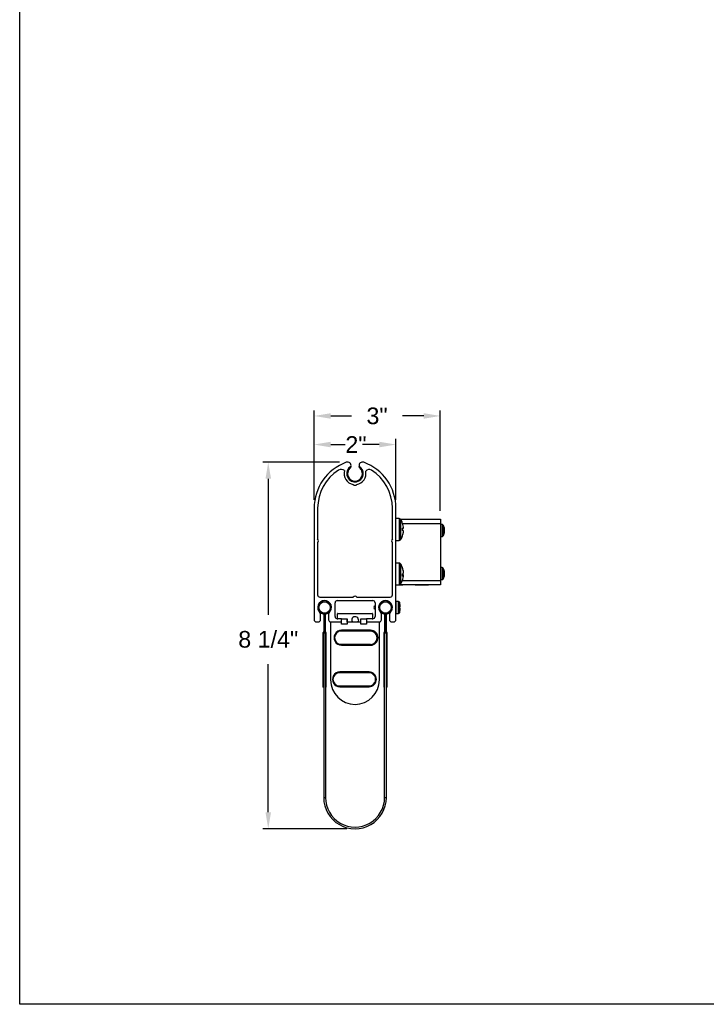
# Model space of a CAD drawing. Header units: inches. Extents: x 170 to 312, y 215 to 248.
# Tile 200 of 256: x 218.92 to 222.78, y 234.45 to 239.99. Entities that reach past the tile are written whole.
import ezdxf

# ---------------------------------------------------------------- set-up
doc = ezdxf.new("R2010")
doc.units = ezdxf.units.IN
doc.header["$LTSCALE"] = 0.25
doc.header["$MEASUREMENT"] = 0
doc.layers.add('ANNOTATIONS', color=1, linetype='Continuous')
doc.layers.add('DETAILS', color=4, linetype='Continuous')
doc.styles.add('ARIAL', font='arial.ttf', dxfattribs={"height": 0.09375})
doc.dimstyles.new('STANDARD$0', dxfattribs={"dimtxt": 0.09375, "dimasz": 0.09375, "dimexe": 0.03125, "dimexo": 0.046875, "dimgap": 0.09, "dimtad": 0, "dimtih": 1, "dimtoh": 1, "dimdec": 4, "dimzin": 0, "dimdsep": 46, "dimtxsty": 'ARIAL', "dimcen": 0.09, "dimadec": 0, "dimazin": 0, "dimtfac": 1, "dimtdec": 4, "dimtofl": 0, "dimtmove": 0, "dimatfit": 1, "dimfxl": 1, "dimtolj": 1, "dimtzin": 0, "dimarcsym": 0})

# ---------------------------------------------------------------- blocks, each defined once
blk = doc.blocks.new('*D222')
at = {"layer": 'ANNOTATIONS', "color": 0, "lineweight": -2, "transparency": 16777216}
for p, q in [((220.7163, 237.5004), (220.2843, 237.5004)), ((220.3155, 237.4067), (220.3155, 236.6402)), ((220.3155, 235.5287), (220.3155, 236.3633)), ((220.7574, 235.435), (220.2843, 235.435))]:
    blk.add_line(p, q, dxfattribs=at)
at = {"layer": 'ANNOTATIONS', "color": 0, "transparency": 16777216}
for points in [[(220.2999, 237.4067), (220.3312, 237.4067), (220.3155, 237.5004)], [(220.2999, 235.5287), (220.3312, 235.5287), (220.3155, 235.435)]]:
    blk.add_solid(points, dxfattribs=at)
at = {"layer": 'defpoints', "color": 0, "transparency": 16777216}
for p in [(220.7632, 237.5004), (220.3155, 235.435), (220.8042, 235.435)]:
    blk.add_point(p, dxfattribs=at)
at = {"layer": 'ANNOTATIONS', "color": 0, "transparency": 16777216, "insert": (220.3155, 236.5018), "char_height": 0.09375, "attachment_point": 5, "style": 'ARIAL'}
blk.add_mtext('\\A1;8 1/4"', dxfattribs=at)
blk = doc.blocks.new('*D223')
at = {"layer": 'ANNOTATIONS', "color": 0, "lineweight": -2, "transparency": 16777216}
for p, q in [((220.5737, 237.2876), (220.5737, 237.7915)), ((221.2847, 237.2253), (221.2847, 237.7915)), ((220.6675, 237.7603), (220.7844, 237.7603)), ((221.191, 237.7603), (221.0721, 237.7603))]:
    blk.add_line(p, q, dxfattribs=at)
at = {"layer": 'ANNOTATIONS', "color": 0, "transparency": 16777216}
for points in [[(220.6675, 237.7759), (220.6675, 237.7447), (220.5737, 237.7603)], [(221.191, 237.7759), (221.191, 237.7447), (221.2847, 237.7603)]]:
    blk.add_solid(points, dxfattribs=at)
at = {"layer": 'defpoints', "color": 0, "transparency": 16777216}
for p in [(220.5737, 237.7603), (220.5737, 237.2408), (221.2847, 237.1784)]:
    blk.add_point(p, dxfattribs=at)
at = {"layer": 'ANNOTATIONS', "color": 0, "transparency": 16777216, "insert": (220.9282, 237.7603), "char_height": 0.09375, "attachment_point": 5, "style": 'ARIAL'}
blk.add_mtext('\\A1;3"', dxfattribs=at)

msp = doc.modelspace()

# ---------------------------------------------------------------- linework, layer by layer
at = {"layer": 'ANNOTATIONS'}
for p, q in [((220.57374, 237.28763), (220.57374, 237.63057)), ((221.03474, 237.28763), (221.03474, 237.63057)), ((220.66749, 237.59932), (220.74873, 237.59932)), ((220.94099, 237.59932), (220.84724, 237.59932))]:
    msp.add_line(p, q, dxfattribs=at)
for points in [[(220.66749, 237.61494), (220.66749, 237.58369), (220.57374, 237.59932)], [(220.94099, 237.61494), (220.94099, 237.58369), (221.03474, 237.59932)]]:
    msp.add_solid(points, dxfattribs=at)
at = {"layer": 'defpoints'}
msp.add_lwpolyline([(238.38533, 234.44685), (218.91545, 234.44685), (218.91545, 247.18196), (238.38533, 247.18196)], close=True, dxfattribs=at)
at = {"layer": 'DETAILS'}
for p, q in [((220.83786, 237.4604), (220.83297, 237.46594)), ((220.57374, 237.24075), (220.57374, 236.61295)), ((220.59374, 237.24075), (220.59374, 237.06759)), ((221.01474, 237.06759), (221.01474, 237.24075)), ((221.03474, 236.61295), (221.03474, 237.24075)), ((221.05294, 237.18195), (221.03474, 237.18195)), ((221.05294, 237.18195), (221.05294, 237.05895)), ((221.05995, 237.17845), (221.28474, 237.17845)), ((221.06008, 237.17826), (221.06008, 237.06265)), ((221.28474, 237.17845), (221.28474, 236.80935)), ((221.07211, 237.12738), (221.07797, 237.12787)), ((221.07797, 237.12745), (221.07213, 237.12699)), ((221.28474, 237.15345), (221.07271, 237.15345)), ((221.07793, 237.11304), (221.07797, 237.11304)), ((221.29559, 237.1492), (221.28474, 237.1492)), ((221.29559, 237.1492), (221.29559, 237.0817)), ((221.29863, 237.14764), (221.29863, 237.08327)), ((221.30621, 237.11309), (221.3086, 237.11297)), ((221.3086, 237.12145), (221.30817, 237.12139)), ((221.03474, 237.05895), (221.05294, 237.05895)), ((221.28474, 237.0817), (221.29559, 237.0817)), ((221.3086, 237.10946), (221.30552, 237.10985)), ((220.59374, 237.04759), (220.59374, 236.75295)), ((221.01474, 236.75295), (221.01474, 237.04759)), ((221.05294, 236.93195), (221.03474, 236.93195)), ((221.05294, 236.93195), (221.05294, 236.80895)), ((221.06008, 236.92826), (221.06008, 236.81265)), ((221.29559, 236.90609), (221.28474, 236.90609)), ((221.29559, 236.90609), (221.29559, 236.83859)), ((221.29863, 236.90453), (221.29863, 236.84016)), ((221.07797, 236.86226), (221.07223, 236.86278)), ((221.07225, 236.86478), (221.07797, 236.86439)), ((221.07797, 236.87865), (221.07779, 236.87863)), ((221.07779, 236.86227), (221.07797, 236.86439)), ((221.28474, 236.83859), (221.29559, 236.83859)), ((221.3086, 236.86635), (221.30552, 236.86674)), ((221.30621, 236.86998), (221.3086, 236.86986)), ((221.3086, 236.87834), (221.30817, 236.87828)), ((221.03474, 236.80895), (221.05294, 236.80895)), ((221.07329, 236.80825), (221.03474, 236.80825)), ((221.07329, 236.80648), (221.03474, 236.80648)), ((221.28474, 236.80935), (221.05555, 236.80935)), ((221.07174, 236.83435), (221.28474, 236.83435)), ((221.07329, 236.80935), (221.07329, 236.80648)), ((221.1437, 236.80935), (221.1437, 236.80648)), ((221.21783, 236.80825), (221.1437, 236.80825)), ((221.21783, 236.80648), (221.1437, 236.80648)), ((221.21967, 236.81032), (221.21783, 236.80648)), ((221.21783, 236.80825), (221.21783, 236.80648)), ((220.60624, 236.74045), (220.79424, 236.74045)), ((220.81424, 236.74045), (221.00224, 236.74045)), ((220.69174, 236.63045), (220.69174, 236.70795)), ((220.70424, 236.72045), (220.90424, 236.72045)), ((220.91674, 236.70795), (220.91674, 236.63045)), ((220.94013, 236.67172), (220.93797, 236.67172)), ((220.94033, 236.69188), (220.93816, 236.69188)), ((220.93816, 236.67102), (220.94033, 236.67102)), ((221.01332, 236.69188), (221.01241, 236.69188)), ((221.04968, 236.71453), (221.03684, 236.7152)), ((221.03684, 236.64771), (221.03684, 236.7152)), ((221.04968, 236.64838), (221.04968, 236.71453)), ((221.05416, 236.71112), (221.05416, 236.65179)), ((221.05719, 236.69946), (221.05719, 236.69972)), ((221.05719, 236.6845), (221.0584, 236.68463)), ((221.05719, 236.67841), (221.05719, 236.6845)), ((220.61024, 236.61295), (220.61024, 236.64368)), ((220.62772, 236.64489), (220.62772, 236.54646)), ((220.62772, 236.63054), (220.63264, 236.63054)), ((220.63264, 236.64489), (220.63264, 236.54646)), ((220.63284, 236.54646), (220.63284, 236.64489)), ((220.63284, 236.63054), (220.63776, 236.63054)), ((220.63776, 236.54646), (220.63776, 236.64489)), ((220.65524, 236.64368), (220.65524, 236.61295)), ((220.72849, 236.61795), (220.70424, 236.61795)), ((220.70581, 236.61992), (220.70581, 236.64551)), ((220.70778, 236.64748), (220.90069, 236.64748)), ((220.72849, 236.61821), (220.75974, 236.61821)), ((220.72849, 236.58696), (220.72849, 236.61821)), ((220.75974, 236.61821), (220.75974, 236.58696)), ((220.75995, 236.59827), (220.75995, 236.61599)), ((220.83786, 236.61821), (220.86911, 236.61821)), ((220.83786, 236.58696), (220.83786, 236.61821)), ((220.86911, 236.61821), (220.86911, 236.58696)), ((220.90424, 236.61795), (220.86911, 236.61795)), ((220.90266, 236.64551), (220.90266, 236.61992)), ((220.95324, 236.61295), (220.95324, 236.64368)), ((220.97072, 236.64489), (220.97072, 236.54646)), ((220.97072, 236.63054), (220.97564, 236.63054)), ((220.97564, 236.64489), (220.97564, 236.54646)), ((220.97584, 236.54646), (220.97584, 236.64489)), ((220.97584, 236.63054), (220.98076, 236.63054)), ((220.98076, 236.54646), (220.98076, 236.64489)), ((220.99824, 236.64368), (220.99824, 236.61295)), ((221.01149, 236.66622), (221.01249, 236.66453)), ((221.03684, 236.64771), (221.04968, 236.64838)), ((221.05719, 236.66319), (221.05719, 236.66345)), ((220.58624, 236.60045), (220.59774, 236.60045)), ((220.66644, 236.59827), (220.66644, 236.27347)), ((220.72849, 236.59827), (220.66644, 236.59827)), ((220.66774, 236.60045), (220.72849, 236.60045)), ((220.75974, 236.58696), (220.72849, 236.58696)), ((220.83786, 236.59827), (220.75974, 236.59827)), ((220.86911, 236.58696), (220.83786, 236.58696)), ((220.86911, 236.60045), (220.94074, 236.60045)), ((220.94203, 236.59827), (220.86911, 236.59827)), ((220.94203, 236.27347), (220.94203, 236.59827)), ((221.01074, 236.60045), (221.02224, 236.60045)), ((220.64258, 236.53679), (220.62289, 236.53679)), ((220.62289, 236.53679), (220.62289, 236.23299)), ((220.62772, 236.54646), (220.62355, 236.53925)), ((220.62782, 236.53679), (220.62355, 236.53925)), ((220.62772, 236.54646), (220.63198, 236.544)), ((220.62772, 236.54646), (220.63264, 236.54646)), ((220.63198, 236.544), (220.62782, 236.53679)), ((220.62782, 236.53679), (220.62782, 235.61142)), ((220.63776, 236.54646), (220.63284, 236.54646)), ((220.63776, 236.54646), (220.63349, 236.544)), ((220.63766, 236.53679), (220.63349, 236.544)), ((220.63766, 236.53679), (220.64192, 236.53925)), ((220.63766, 236.53679), (220.63766, 235.61142)), ((220.64192, 236.53925), (220.63776, 236.54646)), ((220.64258, 236.23299), (220.64258, 236.53679)), ((220.89185, 236.54842), (220.71627, 236.54851)), ((220.72595, 236.54975), (220.90845, 236.54966)), ((220.89183, 236.55311), (220.72776, 236.55311)), ((220.98558, 236.53679), (220.96589, 236.53679)), ((220.96589, 236.53679), (220.96589, 236.23299)), ((220.97072, 236.54646), (220.96655, 236.53925)), ((220.97082, 236.53679), (220.96655, 236.53925)), ((220.97072, 236.54646), (220.97498, 236.544)), ((220.97072, 236.54646), (220.97564, 236.54646)), ((220.97498, 236.544), (220.97082, 236.53679)), ((220.97082, 235.61142), (220.97082, 236.53679)), ((220.98076, 236.54646), (220.97584, 236.54646)), ((220.98076, 236.54646), (220.97649, 236.544)), ((220.98066, 236.53679), (220.97649, 236.544)), ((220.98066, 236.53679), (220.98492, 236.53925)), ((220.98066, 235.61142), (220.98066, 236.53679)), ((220.98492, 236.53925), (220.98076, 236.54646)), ((220.98558, 236.23299), (220.98558, 236.53679)), ((220.72595, 236.47423), (220.89179, 236.47415)), ((220.89179, 236.4729), (220.72595, 236.47298)), ((220.72775, 236.46945), (220.89181, 236.46945)), ((220.88301, 236.31408), (220.70743, 236.31417)), ((220.71712, 236.31541), (220.89962, 236.31532)), ((220.883, 236.31877), (220.71893, 236.31877)), ((220.62782, 236.23299), (220.62289, 236.23299)), ((220.64258, 236.23299), (220.63766, 236.23299)), ((220.71711, 236.23989), (220.88296, 236.23981)), ((220.88296, 236.23856), (220.71711, 236.23864)), ((220.71892, 236.23511), (220.88298, 236.23511)), ((220.97082, 236.23299), (220.96589, 236.23299)), ((220.98558, 236.23299), (220.98066, 236.23299)), ((220.62782, 235.61142), (220.63766, 235.61142)), ((220.97082, 235.61142), (220.98066, 235.61142))]:
    msp.add_line(p, q, dxfattribs=at)
at = {"layer": 'DETAILS', "flags": 128}
for points in [[(220.83786, 237.46832), (220.83743, 237.46875), (220.82712, 237.47657)], [(221.07207, 237.15523), (221.07215, 237.15525), (221.07221, 237.15525), (221.07224, 237.15523), (221.07226, 237.15519), (221.07224, 237.15513), (221.07221, 237.15505), (221.07216, 237.15498)], [(221.0722, 236.8356), (221.07215, 236.83542), (221.07207, 236.83524)], [(221.0584, 236.67828), (221.05829, 236.67829), (221.05816, 236.6783), (221.05803, 236.67832), (221.05788, 236.67833), (221.05772, 236.67835), (221.05756, 236.67837), (221.05738, 236.67839), (221.05719, 236.67841)], [(220.82299, 236.61123), (220.82156, 236.60406), (220.81778, 236.59827)], [(220.72595, 236.47423), (220.72595, 236.47399), (220.72595, 236.47375), (220.72595, 236.47354), (220.72595, 236.47335), (220.72595, 236.47319), (220.72595, 236.47308), (220.72595, 236.47301), (220.72595, 236.47298)], [(220.89179, 236.47415), (220.89179, 236.4739), (220.89179, 236.47367), (220.89179, 236.47345), (220.89179, 236.47326), (220.89179, 236.47311), (220.89179, 236.47299), (220.89179, 236.47292), (220.89179, 236.4729)], [(220.71711, 236.23989), (220.71711, 236.23965), (220.71711, 236.23941), (220.71711, 236.2392), (220.71711, 236.23901), (220.71711, 236.23885), (220.71711, 236.23874), (220.71711, 236.23867), (220.71711, 236.23864)], [(220.88296, 236.23981), (220.88296, 236.23956), (220.88296, 236.23933), (220.88296, 236.23911), (220.88296, 236.23892), (220.88296, 236.23877), (220.88296, 236.23865), (220.88296, 236.23858), (220.88296, 236.23856)]]:
    msp.add_lwpolyline(points, dxfattribs=at)
at = {"layer": 'DETAILS'}
for centre in [(220.63274, 236.68145), (220.97574, 236.68145)]:
    msp.add_circle(centre, 0.03199, dxfattribs=at)
for centre, radius, start, end in [((220.84874, 237.24075), 0.275, 109.94857, 180), ((220.84874, 237.24075), 0.255, 122.47572, 180), ((220.72634, 237.42864), 0.03087, 52.72883, 118.06154), ((220.80424, 237.43566), 0.06175, 163.49293, 260.68029), ((220.76174, 237.48045), 0.02, 348.79499, 109.94857), ((220.80424, 237.43566), 0.04687, 119.21795, 44.9083), ((220.80424, 237.43566), 0.04175, 133.49246, 46.50781), ((220.80424, 237.43566), 0.06175, 279.31971, 12.33784), ((220.84674, 237.48045), 0.02, 70.05143, 191.20501), ((220.75974, 237.24075), 0.275, 0, 70.05143), ((220.88485, 237.43299), 0.02575, 62.71464, 141.98041), ((220.75974, 237.24075), 0.255, 0, 57.52428), ((220.80424, 237.38222), 0.0125, 216.8699, 323.1301), ((221.05294, 237.1732), 0.00875, 35.31577, 90), ((220.97849, 237.12045), 0.1, 20.34003, 35.31577), ((220.97817, 237.12068), 0.10005, 4.11917, 20.20228), ((221.07342, 237.09882), 0.0294, 81.11336, 92.64181), ((220.95077, 237.12146), 0.12149, 356.82436, 3.17564), ((221.06842, 237.15742), 0.03145, 276.66302, 287.66939), ((221.06842, 237.08349), 0.03146, 72.33106, 83.33585), ((220.97789, 237.12067), 0.10034, 339.82505, 355.87732), ((220.97817, 237.12023), 0.10005, 339.79772, 355.88083), ((220.95086, 237.11944), 0.12139, 357.76773, 0.47706), ((221.29559, 237.14545), 0.00375, 35.6682, 90), ((221.25379, 237.11545), 0.0552, 12.33333, 35.6682), ((221.26203, 237.11725), 0.04676, 5.14274, 21.91991), ((221.29568, 237.13308), 0.00987, 350.46581, 9.53419), ((221.25968, 237.1135), 0.04913, 5.18823, 21.42028), ((221.29589, 237.12114), 0.01311, 316.57927, 345.875), ((221.29836, 237.1107), 0.01049, 12.46636, 26.94318), ((221.26044, 237.11729), 0.04836, 350.75184, 354.87191), ((220.58624, 237.05759), 0.0125, 306.8699, 53.1301), ((221.02224, 237.05759), 0.0125, 126.8699, 233.1301), ((221.05294, 237.0677), 0.00875, 270, 324.68423), ((220.97849, 237.12045), 0.1, 324.68423, 339.65997), ((221.07165, 237.08563), 0.000602, 6.04076, 46.24537), ((221.29559, 237.08545), 0.00375, 270, 324.3318), ((221.25379, 237.11545), 0.0552, 324.3318, 347.66667), ((221.24794, 237.10817), 0.05761, 356.06223, 3.93777), ((221.29844, 237.11205), 0.01049, 311.65308, 345.69187), ((221.26198, 237.11366), 0.04681, 347.66915, 354.85372), ((221.05294, 236.9232), 0.00875, 35.31577, 90), ((220.97849, 236.87045), 0.1, 20.5151, 35.31577), ((220.98071, 236.87158), 0.09751, 4.16017, 20.46432), ((221.06953, 236.90467), 0.00273, 338.5551, 21.4449), ((220.97927, 236.8693), 0.09896, 4.17836, 20.32239), ((221.29559, 236.90234), 0.00375, 35.6682, 90), ((221.25379, 236.87234), 0.0552, 12.33333, 35.6682), ((221.26203, 236.87414), 0.04676, 5.14271, 21.91989), ((221.29568, 236.88997), 0.00987, 350.46588, 9.53412), ((220.97849, 236.87045), 0.1, 324.68423, 339.4849), ((221.06779, 236.88367), 0.01244, 290.12839, 324.90176), ((220.95333, 236.86533), 0.11893, 356.79029, 3.20971), ((221.06779, 236.85724), 0.01244, 35.0985, 69.87136), ((221.07013, 236.8685), 0.01002, 281.16508, 321.46859), ((220.98071, 236.86933), 0.09751, 339.53567, 355.83984), ((221.29559, 236.84234), 0.00375, 270, 324.3318), ((221.25379, 236.87234), 0.0552, 324.3318, 347.66667), ((221.25968, 236.87039), 0.04913, 5.18825, 21.42029), ((221.29589, 236.87803), 0.01311, 316.57948, 345.87495), ((221.24794, 236.86506), 0.05761, 356.06223, 3.93777), ((221.29844, 236.86894), 0.01049, 311.65339, 345.69157), ((221.29836, 236.86759), 0.01049, 12.46653, 26.94328), ((221.26198, 236.87055), 0.04682, 347.66929, 354.85358), ((221.26044, 236.87418), 0.04836, 350.7519, 354.87192), ((221.05294, 236.8177), 0.00875, 270, 324.68423), ((220.60624, 236.75295), 0.0125, 180, 270), ((220.80424, 236.73295), 0.0125, 36.8699, 143.1301), ((221.00224, 236.75295), 0.0125, 270, 0), ((220.63274, 236.68145), 0.039, 312.8133, 227.1867), ((220.63274, 236.68145), 0.03691, 277.81645, 262.18355), ((220.70424, 236.70795), 0.0125, 90, 180), ((220.90424, 236.70795), 0.0125, 0, 90), ((220.97574, 236.68145), 0.039, 312.8133, 227.1867), ((220.97574, 236.68145), 0.03691, 277.81645, 262.18355), ((221.03674, 236.7132), 0.002, 87, 180), ((221.04941, 236.70954), 0.005, 18.4974, 87), ((220.96547, 236.68145), 0.09351, 11.26195, 18.4974), ((220.96517, 236.68146), 0.09376, 6.08087, 11.06999), ((220.96517, 236.68145), 0.09376, 348.93001, 353.91914), ((220.97905, 236.68406), 0.07969, 1.85081, 5.27754), ((221.04396, 236.68779), 0.01479, 347.66359, 355.51652), ((221.04396, 236.67512), 0.01479, 4.4834, 12.33653), ((220.97906, 236.67885), 0.07969, 354.72244, 358.14921), ((220.59774, 236.64368), 0.0125, 0, 47.1867), ((220.62772, 236.64489), 0.00492, 0, 82.18355), ((220.63776, 236.64489), 0.00492, 97.81645, 180), ((220.66774, 236.64368), 0.0125, 132.8133, 180), ((220.70424, 236.63045), 0.0125, 180, 270), ((220.70778, 236.64551), 0.00197, 90, 180), ((220.70778, 236.61992), 0.00197, 180, 270), ((220.75798, 236.61599), 0.00197, 0, 26.61973), ((220.80424, 236.61123), 0.01875, 0, 223.73616), ((220.90069, 236.64551), 0.00197, 0, 90), ((220.90069, 236.61992), 0.00197, 270, 0), ((220.90424, 236.63045), 0.0125, 270, 0), ((220.94074, 236.64368), 0.0125, 0, 47.1867), ((220.97072, 236.64489), 0.00492, 0, 82.18355), ((220.98076, 236.64489), 0.00492, 97.81645, 180), ((221.01074, 236.64368), 0.0125, 132.8133, 180), ((221.03674, 236.6497), 0.002, 180, 273), ((221.04941, 236.65337), 0.005, 273, 341.5026), ((220.96547, 236.68145), 0.09351, 341.5026, 348.73805), ((220.58624, 236.61295), 0.0125, 180, 270), ((220.59774, 236.61295), 0.0125, 270, 0), ((220.66774, 236.61295), 0.0125, 180, 270), ((220.94074, 236.61295), 0.0125, 270, 0), ((221.01074, 236.61295), 0.0125, 180, 270), ((221.02224, 236.61295), 0.0125, 270, 0), ((220.62782, 236.53679), 0.00492, 150, 180), ((220.62772, 236.54646), 0.00492, 330, 0), ((220.63776, 236.54646), 0.00492, 180, 210), ((220.63766, 236.53679), 0.00492, 0, 30), ((220.72778, 236.51128), 0.04183, 89.9735, 270), ((220.72596, 236.51137), 0.03839, 89.97083, 269.97083), ((220.72596, 236.51137), 0.03714, 89.97083, 269.97083), ((220.89181, 236.51128), 0.03839, 269.97083, 89.97083), ((220.89181, 236.51128), 0.03714, 269.97083, 89.97083), ((220.89181, 236.51128), 0.04183, 270, 90), ((220.97082, 236.53679), 0.00492, 150, 180), ((220.97072, 236.54646), 0.00492, 330, 0), ((220.98076, 236.54646), 0.00492, 180, 210), ((220.98066, 236.53679), 0.00492, 0, 30), ((220.71895, 236.27694), 0.04183, 89.9735, 270), ((220.71713, 236.27703), 0.03839, 89.97083, 269.97083), ((220.71713, 236.27703), 0.03714, 89.97083, 269.97083), ((220.88298, 236.27694), 0.03839, 269.97083, 89.97083), ((220.88298, 236.27694), 0.03714, 269.97083, 89.97083), ((220.88298, 236.27694), 0.04183, 270, 90), ((220.80424, 236.27347), 0.1378, 180, 0), ((220.80424, 235.61142), 0.17642, 180, 0.00001), ((220.80424, 235.61142), 0.16658, 180, 0.00001)]:
    msp.add_arc(centre, radius, start, end, dxfattribs=at)
msp.add_ellipse((220.91206, 236.68145), major_axis=(0.03574, -0.01028), ratio=0.048755, start_param=5.5268083, end_param=5.6231811, dxfattribs=at)
for points, knots in [([(220.78136, 237.47657), (220.78085, 237.47476), (220.7799, 237.47137), (220.77741, 237.46784), (220.77583, 237.46627), (220.7755, 237.46594)], [0, 0, 0, 0, 0.4754678, 0.89118, 1, 1, 1, 1]), ([(220.83297, 237.46594), (220.83171, 237.46736), (220.8292, 237.47018), (220.82769, 237.47401), (220.82722, 237.47612), (220.82712, 237.47657)], [0, 0, 0, 0, 0.4419202, 0.8818258, 1, 1, 1, 1]), ([(220.91674, 236.69145), (220.91324, 236.68812), (220.90624, 236.68145), (220.91324, 236.67479), (220.91674, 236.67146)], [0, 0, 0, 0, 0.4999999, 1, 1, 1, 1]), ([(221.01274, 236.69134), (221.01204, 236.6925), (221.01063, 236.69484), (221.00924, 236.69719), (221.00855, 236.69837)], [0, 0, 0, 0, 0.4972927, 1, 1, 1, 1]), ([(221.00983, 236.66901), (221.01002, 236.6687), (221.01054, 236.66783), (221.01106, 236.66696), (221.01139, 236.6664)], [0, 0, 0, 0, 0.3572387, 1, 1, 1, 1]), ([(221.01098, 236.6715), (221.01108, 236.67072), (221.01129, 236.66897), (221.01153, 236.66803), (221.01166, 236.66751)], [0, 0, 0, 0, 0.4475741, 1, 1, 1, 1]), ([(221.0118, 236.67734), (221.0119, 236.67647), (221.01217, 236.67415), (221.01242, 236.67235), (221.01258, 236.67123)], [0, 0, 0, 0, 0.378144, 1, 1, 1, 1])]:
    msp.add_open_spline(points, degree=3, knots=knots, dxfattribs=at)

# ---------------------------------------------------------------- texts
at = {"layer": 'ANNOTATIONS', "insert": (220.80951, 237.59932), "char_height": 0.09375, "attachment_point": 5, "style": 'ARIAL'}
msp.add_mtext('\\A1;2"', dxfattribs=at)

# ---------------------------------------------------------------- dimensions: what is measured, and where the dimension line sits
at = {"layer": 'ANNOTATIONS'}
dim = msp.add_linear_dim(base=(220.57374, 237.76029), p1=(221.28474, 237.17845), p2=(220.57374, 237.24075), text='3"', dimstyle='STANDARD$0', dxfattribs=at)
dim.commit()
dim.dimension.update_dxf_attribs({"geometry": '*D223', "text_midpoint": (220.92823, 237.76029), "dimtype": 160})
dim = msp.add_linear_dim(base=(220.31554, 235.43499), p1=(220.76319, 237.5004), p2=(220.80424, 235.43499), angle=90, text='8 1/4"', dimstyle='STANDARD$0', dxfattribs=at)
dim.commit()
dim.dimension.update_dxf_attribs({"geometry": '*D222', "text_midpoint": (220.31554, 236.50176), "dimtype": 160})

doc.saveas('drawing.dxf')
